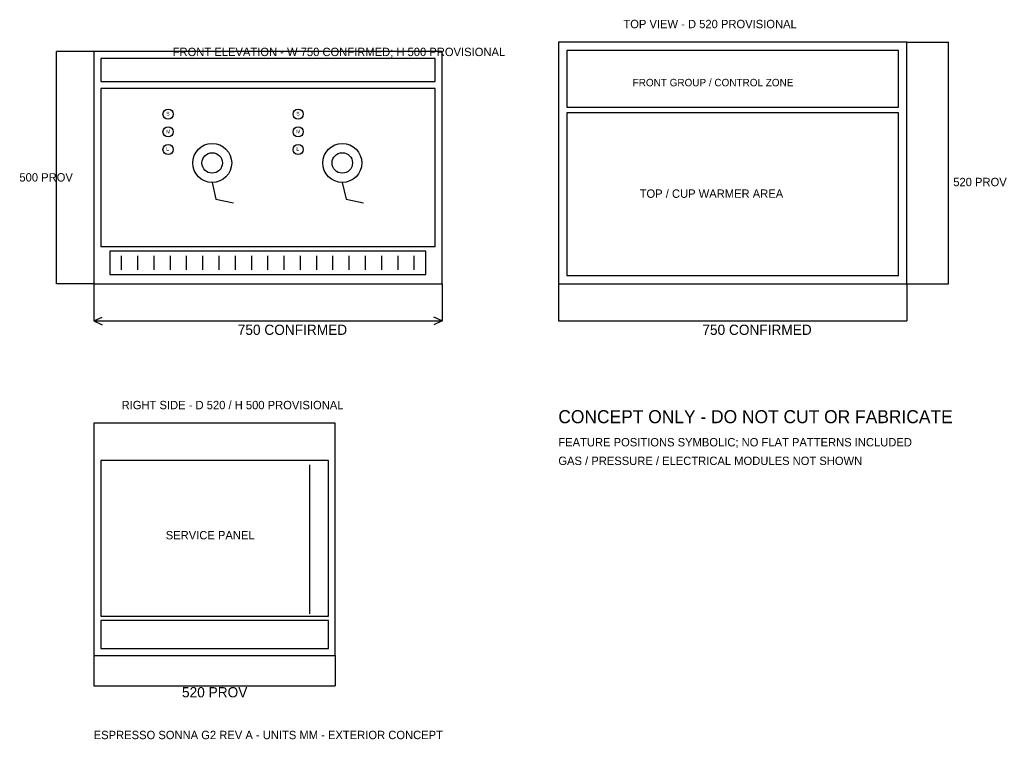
# Model space of a CAD drawing. Header units: millimetres. Extents: x -159 to 1960, y -80 to 1468.
import ezdxf

# ---------------------------------------------------------------- set-up
doc = ezdxf.new("R2010")
doc.units = ezdxf.units.MM
for name, color, linetype in [('DIMENSIONS', 30, 'CONTINUOUS'), ('ENVELOPE', 7, 'CONTINUOUS'), ('FEATURES', 4, 'CONTINUOUS'), ('NOTES', 3, 'CONTINUOUS'), ('WARNINGS', 1, 'CONTINUOUS')]:
    doc.layers.add(name, color=color, linetype=linetype)

msp = doc.modelspace()

# ---------------------------------------------------------------- linework, layer by layer
at = {"layer": 'DIMENSIONS'}
for p, q in [((1750, 1420), (1840, 1420)), ((1840, 900), (1840, 1420)), ((-80, 900), (-80, 1400)), ((0, 1400), (-80, 1400)), ((0, 900), (-80, 900)), ((0, 900), (0, 820)), ((750, 900), (750, 820)), ((1000, 900), (1000, 820)), ((1750, 900), (1750, 820)), ((1750, 900), (1840, 900)), ((0, 820), (18, 828)), ((750, 820), (732, 828)), ((0, 820), (750, 820)), ((0, 820), (18, 812)), ((750, 820), (732, 812)), ((1000, 820), (1750, 820)), ((0, 100), (0, 35)), ((520, 100), (520, 35)), ((0, 35), (520, 35))]:
    msp.add_line(p, q, dxfattribs=at)
at = {"layer": 'ENVELOPE'}
for p, q in [((1750, 1420), (1000, 1420)), ((1000, 1420), (1000, 900)), ((1750, 900), (1750, 1420)), ((750, 1400), (0, 1400)), ((0, 1400), (0, 900)), ((750, 900), (750, 1400)), ((0, 900), (750, 900)), ((1000, 900), (1750, 900)), ((520, 600), (0, 600)), ((0, 600), (0, 100)), ((520, 100), (520, 600)), ((0, 100), (520, 100))]:
    msp.add_line(p, q, dxfattribs=at)
at = {"layer": 'FEATURES'}
for p, q in [((1732, 1402), (1018, 1402)), ((1018, 1402), (1018, 1280)), ((1732, 1280), (1732, 1402)), ((735, 1385), (15, 1385)), ((15, 1385), (15, 1335)), ((735, 1335), (735, 1385)), ((15, 1335), (735, 1335)), ((735, 1320), (15, 1320)), ((15, 1320), (15, 980)), ((735, 980), (735, 1320)), ((1018, 1280), (1732, 1280)), ((1732, 1268), (1018, 1268)), ((1018, 1268), (1018, 918)), ((1732, 918), (1732, 1268)), ((255, 1118), (263, 1082)), ((535, 1118), (543, 1082)), ((263, 1082), (301, 1074)), ((543, 1082), (581, 1074)), ((15, 980), (735, 980)), ((715, 970), (35, 970)), ((35, 970), (35, 920)), ((60, 930), (60, 960)), ((95, 930), (95, 960)), ((130, 930), (130, 960)), ((165, 930), (165, 960)), ((200, 930), (200, 960)), ((235, 930), (235, 960)), ((270, 930), (270, 960)), ((305, 930), (305, 960)), ((340, 930), (340, 960)), ((375, 930), (375, 960)), ((410, 930), (410, 960)), ((445, 930), (445, 960)), ((480, 930), (480, 960)), ((515, 930), (515, 960)), ((550, 930), (550, 960)), ((585, 930), (585, 960)), ((620, 930), (620, 960)), ((655, 930), (655, 960)), ((690, 930), (690, 960)), ((715, 920), (715, 970)), ((35, 920), (715, 920)), ((1018, 918), (1732, 918)), ((505, 520), (15, 520)), ((15, 520), (15, 185)), ((465, 190), (465, 510)), ((505, 185), (505, 520)), ((15, 185), (505, 185)), ((505, 175), (15, 175)), ((15, 175), (15, 115)), ((505, 115), (505, 175)), ((15, 115), (505, 115))]:
    msp.add_line(p, q, dxfattribs=at)
for centre, radius in [((160, 1265), 11), ((440, 1265), 11), ((160, 1227), 11), ((440, 1227), 11), ((160, 1189), 11), ((255, 1160), 42), ((440, 1189), 11), ((535, 1160), 42), ((255, 1160), 22), ((535, 1160), 22)]:
    msp.add_circle(centre, radius, dxfattribs=at)

# ---------------------------------------------------------------- texts
at = {"layer": 'DIMENSIONS'}
for s, height, p in [('500 PROV', 18, (-160, 1120)), ('520 PROV', 18, (1850, 1110)), ('750 CONFIRMED', 22, (310, 790)), ('750 CONFIRMED', 22, (1310, 790)), ('520 PROV', 22, (190, 10))]:
    msp.add_text(s, height=height, dxfattribs=at).set_placement(p)
at = {"layer": 'NOTES'}
for s, height, p in [('TOP VIEW - D 520 PROVISIONAL', 18, (1140, 1450)), ('FRONT ELEVATION - W 750 CONFIRMED; H 500 PROVISIONAL', 18, (170, 1390)), ('FRONT GROUP / CONTROL ZONE', 16, (1160, 1325)), ('S', 8, (156, 1262)), ('S', 8, (436, 1262)), ('M', 8, (156, 1224)), ('M', 8, (436, 1224)), ('L', 8, (156, 1186)), ('L', 8, (436, 1186)), ('TOP / CUP WARMER AREA', 18, (1175, 1085)), ('RIGHT SIDE - D 520 / H 500 PROVISIONAL', 18, (60, 630)), ('SERVICE PANEL', 18, (155, 350)), ('ESPRESSO SONNA G2 REV A - UNITS MM - EXTERIOR CONCEPT', 18, (0, -80))]:
    msp.add_text(s, height=height, dxfattribs=at).set_placement(p)
at = {"layer": 'WARNINGS'}
for s, height, p in [('CONCEPT ONLY - DO NOT CUT OR FABRICATE', 28, (1000, 600)), ('FEATURE POSITIONS SYMBOLIC; NO FLAT PATTERNS INCLUDED', 18, (1000, 550)), ('GAS / PRESSURE / ELECTRICAL MODULES NOT SHOWN', 18, (1000, 510))]:
    msp.add_text(s, height=height, dxfattribs=at).set_placement(p)

doc.saveas('drawing.dxf')
